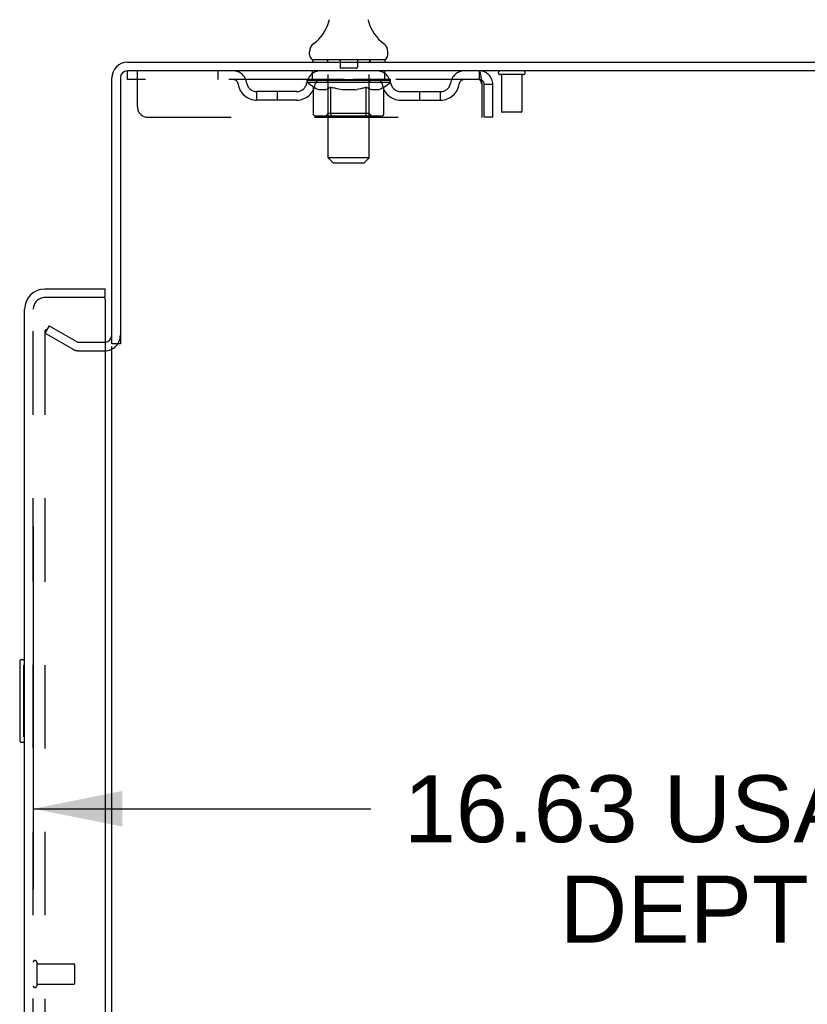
# Model space of a CAD drawing. Header units: inches. Extents: x 0 to 184, y 0 to 119.
# Tile 96 of 101: x 107 to 117, y 67 to 79. Entities that reach past the tile are written whole.
import ezdxf

# ---------------------------------------------------------------- set-up
doc = ezdxf.new("R2010")
doc.units = ezdxf.units.IN
doc.header["$LTSCALE"] = 10.121375
doc.header["$MEASUREMENT"] = 0
doc.linetypes.add('HIDDEN', pattern=[0.2, 0.1, -0.1])
doc.layers.get('0').update_dxf_attribs({"linetype": 'CONTINUOUS'})
for name, color, linetype in [('DEFAULT_2', 8, 'HIDDEN'), ('DIMENSIONS', 7, 'CONTINUOUS'), ('DOOR_ASSEMBLY', 7, 'CONTINUOUS')]:
    doc.layers.add(name, color=color, linetype=linetype)
doc.styles.get("Standard").update_dxf_attribs({"font": 'arial.ttf'})
doc.dimstyles.new('DIMSTYLE_1', dxfattribs={"dimtxt": 0.811875, "dimasz": 1.0825, "dimexe": 0.09, "dimexo": 0.07, "dimgap": 0.0375, "dimtad": 0, "dimtih": 1, "dimtoh": 1, "dimzin": 4, "dimdsep": 46, "dimtxsty": 'Standard', "dimblk": '_FILLED', "dimblk1": '_FILLED', "dimblk2": '_FILLED', "dimcen": 0.09, "dimadec": 3, "dimazin": 1, "dimtfac": 1, "dimtdec": 3, "dimtofl": 0, "dimtmove": 0, "dimatfit": 3, "dimldrblk": '_FILLED', "dimfxl": 0, "dimtolj": 1, "dimtzin": 4, "dimarcsym": 0})

# ---------------------------------------------------------------- blocks, each defined once
blk = doc.blocks.new('_FILLED')
at = {"color": 0, "linetype": 'ByBlock'}
blk.add_solid([(0, 0), (-1, 0.2), (-1, -0.2)], dxfattribs=at)
blk = doc.blocks.new('*D2')
at = {"layer": 'DIMENSIONS', "color": 2, "linetype": 'Continuous'}
for p, q in [((107.182, 73.013), (107.182, 68.613)), ((123.807, 70.4), (123.807, 68.613)), ((107.182, 69.588), (111.28, 69.588)), ((123.807, 69.588), (119.709, 69.588))]:
    blk.add_line(p, q, dxfattribs=at)
at = {"layer": 'DIMENSIONS', "color": 2, "linetype": 'Continuous', "xscale": 1.0825, "yscale": 1.0825, "zscale": 1.0825, "rotation": 180}
blk.add_blockref('_FILLED', (107.182, 69.588), dxfattribs=at)
at = {"layer": 'DIMENSIONS', "color": 2, "linetype": 'Continuous', "xscale": 1.0825, "yscale": 1.0825, "zscale": 1.0825}
blk.add_blockref('_FILLED', (123.807, 69.588), dxfattribs=at)
at = {"layer": 'DIMENSIONS', "color": 2, "linetype": 'Continuous', "insert": (115.494, 69.994), "char_height": 0.81188, "width": 7.61774, "attachment_point": 2, "line_spacing_factor": 0.9}
blk.add_mtext('16.63 USABLE\\PDEPTH', dxfattribs=at)

msp = doc.modelspace()

# ---------------------------------------------------------------- linework, layer by layer
at = {"color": 7, "linetype": 'Continuous'}
for p, q in [((110.764, 79.124), (110.764, 79.123)), ((110.768, 79.139), (110.767, 79.138)), ((110.767, 79.138), (110.767, 79.137)), ((110.767, 79.137), (110.767, 79.137)), ((110.769, 79.146), (110.768, 79.145)), ((110.769, 79.145), (110.768, 79.144)), ((110.768, 79.145), (110.768, 79.144)), ((110.768, 79.144), (110.768, 79.143)), ((110.768, 79.143), (110.768, 79.143)), ((110.768, 79.143), (110.768, 79.142)), ((110.768, 79.142), (110.768, 79.141)), ((110.768, 79.142), (110.768, 79.141)), ((110.768, 79.141), (110.768, 79.14)), ((110.768, 79.14), (110.768, 79.139)), ((110.768, 79.14), (110.768, 79.14)), ((110.768, 79.139), (110.768, 79.138)), ((110.77, 79.158), (110.769, 79.157)), ((110.769, 79.157), (110.769, 79.156)), ((110.769, 79.157), (110.769, 79.156)), ((110.769, 79.156), (110.769, 79.155)), ((110.769, 79.155), (110.769, 79.154)), ((110.769, 79.154), (110.769, 79.154)), ((110.769, 79.154), (110.769, 79.153)), ((110.769, 79.153), (110.769, 79.152)), ((110.769, 79.152), (110.769, 79.152)), ((110.769, 79.152), (110.769, 79.151)), ((110.769, 79.151), (110.769, 79.15)), ((110.769, 79.151), (110.769, 79.15)), ((110.769, 79.15), (110.769, 79.149)), ((110.769, 79.149), (110.769, 79.148)), ((110.769, 79.149), (110.769, 79.148)), ((110.769, 79.148), (110.769, 79.147)), ((110.769, 79.147), (110.769, 79.146)), ((110.769, 79.147), (110.769, 79.146)), ((110.769, 79.146), (110.769, 79.146)), ((110.77, 79.163), (110.77, 79.162)), ((110.77, 79.163), (110.77, 79.162)), ((110.77, 79.162), (110.77, 79.162)), ((110.77, 79.162), (110.77, 79.16)), ((110.77, 79.161), (110.77, 79.16)), ((110.77, 79.16), (110.77, 79.159)), ((110.77, 79.159), (110.77, 79.158)), ((110.77, 79.159), (110.77, 79.159)), ((111.252, 79.163), (111.252, 79.163)), ((111.252, 79.163), (111.252, 79.163)), ((111.253, 79.156), (111.252, 79.157)), ((111.252, 79.157), (111.252, 79.157)), ((111.253, 79.155), (111.253, 79.156)), ((111.253, 79.154), (111.253, 79.155)), ((111.253, 79.155), (111.253, 79.155)), ((111.253, 79.153), (111.253, 79.154)), ((111.253, 79.154), (111.253, 79.154)), ((111.253, 79.152), (111.253, 79.153)), ((111.253, 79.151), (111.253, 79.152)), ((111.253, 79.152), (111.253, 79.152)), ((111.253, 79.15), (111.253, 79.151)), ((111.253, 79.151), (111.253, 79.151)), ((111.253, 79.149), (111.253, 79.15)), ((111.253, 79.15), (111.253, 79.15)), ((111.253, 79.147), (111.253, 79.149)), ((111.253, 79.148), (111.253, 79.149)), ((111.253, 79.146), (111.253, 79.147)), ((111.253, 79.147), (111.253, 79.147)), ((111.253, 79.145), (111.253, 79.146)), ((111.253, 79.146), (111.253, 79.146)), ((111.254, 79.144), (111.253, 79.145)), ((111.254, 79.143), (111.254, 79.144)), ((111.254, 79.143), (111.254, 79.144)), ((111.254, 79.142), (111.254, 79.143)), ((111.254, 79.141), (111.254, 79.142)), ((111.254, 79.14), (111.254, 79.141)), ((111.254, 79.14), (111.254, 79.141)), ((111.254, 79.139), (111.254, 79.14)), ((111.255, 79.138), (111.254, 79.139)), ((111.255, 79.137), (111.254, 79.138)), ((111.255, 79.137), (111.255, 79.138)), ((111.258, 79.123), (111.258, 79.124)), ((110.536, 78.736), (110.536, 78.773)), ((111.486, 78.736), (111.486, 78.773)), ((110.573, 78.676), (110.573, 78.646)), ((111.448, 78.676), (110.573, 78.676)), ((111.448, 78.676), (111.448, 78.646)), ((108.24, 75.229), (108.136, 75.229))]:
    msp.add_line(p, q, dxfattribs=at)
at = {"color": 3, "linetype": 'Continuous'}
for p, q in [((108.325, 78.646), (126.084, 78.646)), ((126.136, 78.542), (108.33, 78.542)), ((108.136, 75.229), (108.136, 78.457)), ((108.24, 78.452), (108.24, 75.228)), ((108.136, 14.094), (108.136, 75.198))]:
    msp.add_line(p, q, dxfattribs=at)
at = {"color": 7, "linetype": 'Continuous'}
for points in [[(111.252, 79.158), (111.252, 79.159), (111.252, 79.159), (111.252, 79.16), (111.252, 79.161), (111.252, 79.161), (111.252, 79.162), (111.252, 79.163)], [(111.252, 79.159), (111.252, 79.16), (111.252, 79.161), (111.252, 79.161), (111.252, 79.162), (111.252, 79.163)], [(111.252, 79.157), (111.252, 79.158), (111.252, 79.159)]]:
    msp.add_lwpolyline(points, dxfattribs=at)
for centre, radius, start, end in [((110.287, 79.274), 0.5, 306.7414, 344.6791), ((111.735, 79.274), 0.5, 195.3209, 233.2586), ((110.661, 78.773), 0.125, 126.7414, 180), ((111.361, 78.773), 0.125, 0, 53.2586), ((110.596, 78.736), 0.06, 180, 270), ((111.426, 78.736), 0.06, 270, 360), ((108.325, 78.457), 0.085, 90, 180)]:
    msp.add_arc(centre, radius, start, end, dxfattribs=at)
at = {"color": 3, "linetype": 'Continuous'}
for centre, radius, start, end in [((108.325, 78.457), 0.189, 90, 180), ((108.33, 78.452), 0.09, 90, 180), ((108.051, 75.335), 0.085, 274.0497, 360)]:
    msp.add_arc(centre, radius, start, end, dxfattribs=at)
at = {"layer": 'DEFAULT_2', "color": 8, "linetype": 'HIDDEN'}
for p, q in [((110.764, 79.124), (110.764, 79.124)), ((110.764, 79.123), (110.764, 79.123)), ((110.764, 79.123), (110.764, 79.123)), ((110.764, 79.123), (110.764, 79.123)), ((110.764, 79.123), (110.764, 79.123)), ((111.258, 79.123), (111.258, 79.123)), ((110.753, 78.676), (110.753, 78.646)), ((110.762, 77.486), (110.762, 78.646)), ((110.906, 78.666), (110.906, 78.586)), ((111.116, 78.666), (111.116, 78.586)), ((111.26, 77.486), (111.26, 78.646)), ((111.268, 78.676), (111.268, 78.646)), ((108.323, 78.542), (108.323, 78.438)), ((108.323, 78.542), (108.33, 78.542)), ((108.448, 78.104), (108.448, 78.542)), ((109.423, 78.542), (109.423, 78.438)), ((110.573, 78.438), (110.573, 78.542)), ((111.106, 78.576), (110.916, 78.576)), ((111.448, 78.438), (111.448, 78.542)), ((112.594, 78.542), (112.594, 78.438)), ((112.596, 78.541), (112.594, 78.542)), ((112.594, 78.438), (108.323, 78.438)), ((110.505, 78.4), (110.505, 78.432)), ((110.505, 78.432), (110.75, 78.432)), ((110.582, 78.346), (110.505, 78.4)), ((111.517, 78.4), (110.505, 78.4)), ((110.506, 78.432), (110.506, 78.436)), ((110.602, 78.435), (110.506, 78.436)), ((110.512, 78.432), (110.512, 78.438)), ((110.519, 78.43), (110.519, 78.432)), ((110.519, 78.43), (111.503, 78.43)), ((110.526, 78.43), (110.526, 78.432)), ((110.527, 78.43), (110.527, 78.432)), ((110.535, 78.432), (110.535, 78.438)), ((110.548, 78.43), (110.548, 78.432)), ((110.55, 78.43), (110.55, 78.432)), ((110.573, 78.432), (110.573, 78.438)), ((110.584, 78.43), (110.584, 78.432)), ((110.586, 78.43), (110.586, 78.432)), ((110.602, 78.432), (110.602, 78.435)), ((110.623, 78.432), (110.623, 78.438)), ((110.624, 78.43), (110.624, 78.432)), ((110.625, 78.43), (110.625, 78.432)), ((110.627, 78.43), (110.627, 78.432)), ((110.633, 78.43), (110.633, 78.432)), ((110.633, 78.43), (110.633, 78.432)), ((110.636, 78.43), (110.636, 78.432)), ((110.638, 78.43), (110.638, 78.433)), ((110.642, 78.43), (110.642, 78.432)), ((110.653, 78.43), (110.653, 78.432)), ((110.668, 78.43), (110.668, 78.434)), ((110.668, 78.43), (110.668, 78.432)), ((110.684, 78.43), (110.684, 78.432)), ((110.684, 78.43), (110.684, 78.432)), ((110.686, 78.432), (110.686, 78.438)), ((110.693, 78.43), (110.693, 78.432)), ((110.697, 78.43), (110.697, 78.432)), ((110.704, 78.43), (110.704, 78.432)), ((110.713, 78.43), (110.713, 78.435)), ((110.725, 78.43), (110.725, 78.432)), ((110.728, 78.43), (110.728, 78.432)), ((110.75, 78.43), (110.75, 78.432)), ((110.803, 78.432), (110.754, 78.432)), ((110.758, 78.432), (110.758, 78.438)), ((110.761, 78.023), (110.761, 78.398)), ((110.763, 78.43), (110.763, 78.432)), ((110.767, 78.43), (110.767, 78.432)), ((110.772, 78.43), (110.772, 78.436)), ((110.775, 78.43), (110.775, 78.432)), ((110.784, 78.43), (110.784, 78.432)), ((110.803, 78.43), (110.803, 78.432)), ((110.863, 78.432), (110.816, 78.432)), ((110.832, 78.43), (110.832, 78.432)), ((110.838, 78.432), (110.838, 78.438)), ((110.841, 78.43), (110.841, 78.432)), ((110.843, 78.43), (110.843, 78.437)), ((110.845, 78.43), (110.845, 78.432)), ((110.851, 78.43), (110.851, 78.432)), ((110.863, 78.43), (110.863, 78.432)), ((110.927, 78.432), (110.884, 78.432)), ((110.894, 78.43), (110.894, 78.432)), ((110.92, 78.432), (111.011, 78.438)), ((110.923, 78.432), (110.923, 78.438)), ((110.924, 78.438), (110.923, 78.438)), ((110.923, 78.43), (110.923, 78.432)), ((110.924, 78.432), (110.924, 78.438)), ((110.927, 78.43), (110.927, 78.433)), ((110.927, 78.43), (110.927, 78.432)), ((110.928, 78.43), (110.928, 78.432)), ((110.994, 78.432), (110.956, 78.432)), ((110.96, 78.43), (110.96, 78.432)), ((110.994, 78.43), (110.994, 78.432)), ((111.009, 78.432), (111.009, 78.432)), ((111.009, 78.43), (111.009, 78.432)), ((111.009, 78.43), (111.009, 78.432)), ((111.011, 78.432), (111.011, 78.438)), ((111.011, 78.438), (111.102, 78.432)), ((111.013, 78.43), (111.013, 78.432)), ((111.013, 78.43), (111.013, 78.432)), ((111.013, 78.432), (111.013, 78.432)), ((111.028, 78.43), (111.028, 78.432)), ((111.028, 78.432), (111.066, 78.432)), ((111.062, 78.43), (111.062, 78.432)), ((111.094, 78.43), (111.094, 78.432)), ((111.095, 78.43), (111.095, 78.433)), ((111.095, 78.43), (111.095, 78.432)), ((111.095, 78.432), (111.138, 78.432)), ((111.098, 78.432), (111.098, 78.438)), ((111.098, 78.438), (111.099, 78.438)), ((111.098, 78.43), (111.098, 78.432)), ((111.099, 78.432), (111.099, 78.438)), ((111.128, 78.43), (111.128, 78.432)), ((111.159, 78.43), (111.159, 78.432)), ((111.159, 78.432), (111.206, 78.432)), ((111.171, 78.43), (111.171, 78.432)), ((111.177, 78.43), (111.177, 78.432)), ((111.179, 78.43), (111.179, 78.437)), ((111.181, 78.43), (111.181, 78.432)), ((111.184, 78.432), (111.184, 78.438)), ((111.19, 78.43), (111.19, 78.432)), ((111.219, 78.43), (111.219, 78.432)), ((111.219, 78.432), (111.268, 78.432)), ((111.238, 78.43), (111.238, 78.432)), ((111.247, 78.43), (111.247, 78.432)), ((111.25, 78.43), (111.25, 78.436)), ((111.255, 78.43), (111.255, 78.432)), ((111.259, 78.43), (111.259, 78.432)), ((111.261, 78.023), (111.261, 78.398)), ((111.264, 78.432), (111.264, 78.438)), ((111.272, 78.43), (111.272, 78.432)), ((111.272, 78.432), (111.433, 78.432)), ((111.294, 78.43), (111.294, 78.432)), ((111.297, 78.43), (111.297, 78.432)), ((111.309, 78.43), (111.309, 78.435)), ((111.318, 78.43), (111.318, 78.432)), ((111.325, 78.43), (111.325, 78.432)), ((111.329, 78.43), (111.329, 78.432)), ((111.336, 78.432), (111.336, 78.438)), ((111.338, 78.43), (111.338, 78.432)), ((111.338, 78.43), (111.338, 78.432)), ((111.354, 78.43), (111.354, 78.434)), ((111.354, 78.43), (111.354, 78.432)), ((111.369, 78.43), (111.369, 78.432)), ((111.38, 78.43), (111.38, 78.432)), ((111.384, 78.43), (111.384, 78.433)), ((111.386, 78.43), (111.386, 78.432)), ((111.389, 78.43), (111.389, 78.432)), ((111.389, 78.43), (111.389, 78.432)), ((111.395, 78.43), (111.395, 78.432)), ((111.397, 78.43), (111.397, 78.432)), ((111.398, 78.43), (111.398, 78.432)), ((111.399, 78.432), (111.399, 78.438)), ((111.436, 78.43), (111.436, 78.432)), ((111.438, 78.43), (111.438, 78.432)), ((111.438, 78.345), (111.517, 78.4)), ((111.449, 78.432), (111.449, 78.438)), ((111.472, 78.43), (111.472, 78.432)), ((111.474, 78.43), (111.474, 78.432)), ((111.487, 78.432), (111.487, 78.438)), ((111.495, 78.43), (111.495, 78.432)), ((111.495, 78.43), (111.495, 78.432)), ((111.503, 78.43), (111.503, 78.432)), ((111.509, 78.432), (111.509, 78.438)), ((111.517, 78.4), (111.517, 78.438)), ((113.132, 78.499), (112.848, 78.499)), ((112.866, 78.499), (112.866, 78.052)), ((113.114, 78.499), (113.114, 78.052)), ((109.896, 78.187), (109.896, 78.291)), ((110.379, 78.291), (109.896, 78.291)), ((110.146, 78.187), (110.146, 78.291)), ((110.582, 78.021), (110.582, 78.346)), ((110.582, 78.346), (110.594, 78.338)), ((110.606, 78.331), (110.594, 78.338)), ((110.618, 78.325), (110.606, 78.331)), ((110.629, 78.319), (110.617, 78.325)), ((110.64, 78.315), (110.629, 78.319)), ((110.652, 78.311), (110.64, 78.315)), ((110.727, 78.311), (110.652, 78.311)), ((110.727, 78.311), (110.738, 78.315)), ((110.75, 78.319), (110.738, 78.315)), ((110.761, 78.325), (110.75, 78.319)), ((110.773, 78.331), (110.761, 78.324)), ((110.784, 78.338), (110.772, 78.331)), ((110.796, 78.346), (110.784, 78.338)), ((110.796, 78.021), (110.796, 78.346)), ((110.796, 78.346), (110.819, 78.338)), ((110.842, 78.331), (110.819, 78.338)), ((110.865, 78.325), (110.842, 78.331)), ((110.887, 78.319), (110.865, 78.325)), ((110.91, 78.315), (110.887, 78.319)), ((110.932, 78.311), (110.91, 78.315)), ((111.09, 78.311), (110.932, 78.311)), ((111.09, 78.311), (111.112, 78.315)), ((111.134, 78.319), (111.112, 78.315)), ((111.156, 78.324), (111.134, 78.319)), ((111.179, 78.331), (111.156, 78.324)), ((111.201, 78.337), (111.178, 78.33)), ((111.224, 78.345), (111.201, 78.337)), ((111.224, 78.021), (111.224, 78.345)), ((111.224, 78.345), (111.235, 78.337)), ((111.246, 78.331), (111.235, 78.337)), ((111.257, 78.325), (111.246, 78.331)), ((111.268, 78.319), (111.257, 78.325)), ((111.279, 78.315), (111.268, 78.319)), ((111.29, 78.311), (111.279, 78.315)), ((111.373, 78.311), (111.29, 78.311)), ((111.373, 78.311), (111.383, 78.315)), ((111.394, 78.319), (111.383, 78.315)), ((111.405, 78.325), (111.394, 78.319)), ((111.416, 78.331), (111.405, 78.324)), ((111.427, 78.337), (111.416, 78.33)), ((111.438, 78.345), (111.427, 78.337)), ((111.438, 78.021), (111.438, 78.345)), ((111.643, 78.291), (112.126, 78.291)), ((111.876, 78.187), (111.876, 78.291)), ((112.126, 78.187), (112.126, 78.291)), ((112.627, 78.375), (112.627, 77.979)), ((112.657, 77.979), (112.657, 78.375)), ((112.761, 78.375), (112.657, 78.375)), ((112.761, 77.979), (112.761, 78.375)), ((110.379, 78.187), (109.896, 78.187)), ((111.643, 78.187), (112.126, 78.187)), ((110.761, 78.023), (110.729, 77.991)), ((111.261, 78.023), (110.761, 78.023)), ((111.261, 78.023), (111.293, 77.991)), ((113.104, 78.042), (112.876, 78.042)), ((108.573, 77.979), (112.627, 77.979)), ((111.404, 77.991), (110.616, 77.991)), ((111.207, 77.991), (111.209, 77.992)), ((111.213, 77.993), (111.215, 77.995)), ((111.215, 77.995), (111.217, 77.997)), ((112.761, 77.979), (112.657, 77.979)), ((110.822, 77.426), (110.762, 77.486)), ((111.26, 77.486), (110.762, 77.486)), ((110.822, 77.426), (111.2, 77.426)), ((111.2, 77.426), (111.26, 77.486)), ((107.375, 75.45), (107.323, 75.36)), ((107.375, 75.45), (107.715, 75.254)), ((107.323, 75.38), (107.323, 13.911)), ((107.663, 75.164), (107.323, 75.36)), ((107.732, 75.25), (108.051, 75.25)), ((107.732, 75.146), (108.051, 75.146))]:
    msp.add_line(p, q, dxfattribs=at)
for points in [[(112.596, 78.541), (112.599, 78.537), (112.601, 78.532), (112.603, 78.525), (112.606, 78.516), (112.608, 78.505), (112.61, 78.493), (112.613, 78.479), (112.615, 78.463), (112.618, 78.447), (112.62, 78.43), (112.622, 78.412), (112.625, 78.393), (112.627, 78.375)], [(112.603, 78.431), (112.601, 78.434), (112.599, 78.436), (112.596, 78.437), (112.594, 78.438)], [(112.603, 78.431), (112.606, 78.428), (112.608, 78.424), (112.61, 78.419), (112.613, 78.414), (112.615, 78.408), (112.618, 78.402), (112.62, 78.395), (112.622, 78.389), (112.625, 78.382), (112.627, 78.375)], [(110.616, 77.991), (110.612, 77.992), (110.608, 77.992), (110.604, 77.993), (110.6, 77.995), (110.597, 77.997), (110.593, 77.999), (110.59, 78.002), (110.587, 78.005), (110.585, 78.009), (110.584, 78.013), (110.583, 78.017), (110.582, 78.021)], [(110.813, 77.991), (110.811, 77.992), (110.809, 77.992), (110.807, 77.993), (110.805, 77.995), (110.803, 77.997), (110.802, 77.999), (110.8, 78.002), (110.799, 78.005), (110.798, 78.009), (110.797, 78.013), (110.796, 78.017), (110.796, 78.021)], [(111.209, 77.992), (111.211, 77.992), (111.213, 77.993)], [(111.217, 77.997), (111.218, 77.999), (111.22, 78.002), (111.221, 78.005), (111.222, 78.009)], [(111.218, 77.999), (111.22, 78.002), (111.221, 78.005)], [(111.222, 78.009), (111.223, 78.013), (111.224, 78.017), (111.224, 78.021)], [(111.223, 78.013), (111.224, 78.017), (111.224, 78.021)], [(111.404, 77.991), (111.408, 77.992), (111.412, 77.992), (111.416, 77.993), (111.42, 77.995), (111.423, 77.997), (111.427, 77.999), (111.43, 78.002), (111.433, 78.005), (111.435, 78.009), (111.436, 78.013), (111.437, 78.017), (111.438, 78.021)], [(107.341, 75.4), (107.339, 75.4), (107.337, 75.4), (107.335, 75.399), (107.333, 75.398), (107.332, 75.397), (107.33, 75.396), (107.329, 75.394), (107.327, 75.393), (107.326, 75.391), (107.325, 75.389), (107.324, 75.387), (107.324, 75.385), (107.324, 75.382), (107.323, 75.38)], [(107.349, 75.398), (107.347, 75.399), (107.345, 75.4), (107.343, 75.4), (107.341, 75.4), (107.341, 75.4)]]:
    msp.add_lwpolyline(points, dxfattribs=at)
for centre, radius, start, end in [((110.732, 78.646), 0.03, 0, 90), ((110.896, 78.666), 0.01, 0, 90), ((111.126, 78.666), 0.01, 90, 180), ((111.29, 78.646), 0.03, 90, 180), ((109.607, 78.375), 0.167, 8.0716, 90), ((110.668, 78.375), 0.167, 90, 171.9284), ((110.916, 78.586), 0.01, 180, 270), ((111.106, 78.586), 0.01, 270, 360), ((111.353, 78.375), 0.167, 8.0716, 90), ((112.415, 78.375), 0.167, 90, 171.9284), ((112.594, 78.375), 0.167, 0, 90), ((112.848, 78.52), 0.0215, 90, 270), ((113.132, 78.52), 0.0215, 270, 90), ((109.608, 78.375), 0.0625, 7.9863, 90), ((109.896, 78.416), 0.229, 187.9863, 270), ((109.896, 78.416), 0.125, 188.0716, 270), ((110.379, 78.416), 0.125, 270, 351.9284), ((110.379, 78.416), 0.229, 270, 352.0137), ((110.668, 78.375), 0.0625, 90, 172.0137), ((110.729, 78.398), 0.0318, 0, 90), ((111.293, 78.398), 0.0318, 90, 180), ((111.354, 78.375), 0.0625, 7.9863, 90), ((111.643, 78.416), 0.229, 187.9863, 270), ((111.643, 78.416), 0.125, 188.0716, 270), ((112.126, 78.416), 0.125, 270, 351.9284), ((112.126, 78.416), 0.229, 270, 352.0137), ((112.414, 78.375), 0.0625, 90, 172.0137), ((112.594, 78.375), 0.063, 0, 90), ((108.573, 78.104), 0.125, 180, 270), ((112.876, 78.052), 0.01, 180, 270), ((113.104, 78.052), 0.01, 270, 360), ((108.051, 75.335), 0.189, 270, 360), ((107.732, 75.283), 0.137, 240, 270), ((107.732, 75.283), 0.033, 240, 270)]:
    msp.add_arc(centre, radius, start, end, dxfattribs=at)
for centre, major_axis, ratio, start_param, end_param in [((111.011, 78.438), (0.506, 0.005), 0.05963, 9.249616, 9.431313), ((111.011, 78.438), (0.506, 0), 0.060556, -3.083241, -2.96706), ((110.469, 78.428), (0.158, 0.002), 0.05963, 0.25549, 1.295341), ((111.011, 78.438), (0.506, 0.011), 0.05688, 2.791345, 2.965878), ((110.524, 78.428), (0.158, -0.002), 0.05963, 0.605815, 1.645666), ((111.011, 78.438), (0.506, -0.005), 0.05963, -2.96643, -2.791898), ((110.469, 78.423), (0.158, 0.003), 0.05688, 1.20151, 1.294789), ((110.524, 78.423), (0.158, 0), 0.060556, 1.551758, 1.645036), ((110.525, 78.425), (0.131, 0.001), 0.05963, 1.065228, 1.614276), ((110.489, 78.423), (0.158, 0.002), 0.05963, 1.170259, 1.376596), ((110.509, 78.425), (0.131, 0.003), 0.05688, 0.890143, 1.43919), ((110.556, 78.425), (0.131, 0), 0.060556, 1.240391, 1.789438), ((110.467, 78.428), (0.158, 0.003), 0.05688, 0.080405, 1.120256), ((111.011, 78.438), (0.506, 0.015), 0.052395, 2.616403, 2.790936), ((110.574, 78.428), (0.158, -0.003), 0.05688, 0.7809, 1.820751), ((111.011, 78.438), (0.506, -0.011), 0.05688, -2.791345, -2.616812), ((110.467, 78.423), (0.158, 0.005), 0.052395, 1.026568, 1.119847), ((110.574, 78.423), (0.158, -0.002), 0.05963, 1.72692, 1.820198), ((110.509, 78.425), (0.131, 0.004), 0.052395, 0.715201, 1.264248), ((110.6, 78.425), (0.131, -0.001), 0.05963, 1.415553, 1.9646), ((111.011, 78.438), (0.506, 0.02), 0.046319, 2.441654, 2.616187), ((110.638, 78.428), (0.158, -0.005), 0.052395, 0.955842, 1.995693), ((111.011, 78.438), (0.506, -0.015), 0.052395, -2.616403, -2.44187), ((110.48, 78.428), (0.158, 0.005), 0.052395, -0.094537, 0.945314), ((110.48, 78.423), (0.158, 0.006), 0.046319, 0.851819, 0.945098), ((110.638, 78.423), (0.158, -0.003), 0.05688, 1.902006, 1.995284), ((110.524, 78.425), (0.131, 0.005), 0.046319, 0.540452, 1.089499), ((110.657, 78.425), (0.131, -0.003), 0.05688, 1.590638, 2.139686), ((110.489, 78.428), (0.158, 0), 0.060556, 0.430652, 0.777569), ((111.011, 78.438), (0.506, 0.024), 0.038841, 2.267123, 2.441656), ((110.712, 78.428), (0.158, -0.006), 0.046319, 1.130591, 2.170442), ((111.011, 78.438), (0.506, -0.02), 0.046319, -2.441654, -2.267121), ((110.51, 78.428), (0.158, 0.006), 0.046319, -0.269286, 0.770565), ((110.51, 78.423), (0.158, 0.007), 0.038841, 0.677289, 0.770567), ((110.712, 78.423), (0.158, -0.005), 0.052395, 2.076947, 2.170226), ((110.553, 78.425), (0.131, 0.006), 0.038841, 0.365921, 0.914969), ((110.725, 78.425), (0.131, -0.004), 0.052395, 1.76558, 2.314627), ((111.011, 78.438), (0.506, 0.027), 0.030195, 2.09281, 2.267343), ((110.796, 78.428), (0.158, -0.007), 0.038841, 1.305122, 2.344973), ((111.011, 78.438), (0.506, -0.024), 0.038841, -2.267123, -2.092591), ((110.555, 78.428), (0.158, 0.007), 0.038841, -0.443817, 0.596034), ((110.555, 78.423), (0.158, 0.008), 0.030195, 0.502975, 0.596254), ((110.796, 78.423), (0.158, -0.006), 0.046319, 2.251696, 2.344975), ((110.597, 78.425), (0.131, 0.007), 0.030195, 0.191608, 0.740655), ((110.801, 78.425), (0.131, -0.005), 0.046319, 1.940329, 2.489376), ((110.613, 78.428), (0.158, 0.008), 0.030195, -0.61813, 0.421721), ((111.011, 78.438), (0.506, 0.029), 0.020645, 1.918687, 2.09322), ((110.886, 78.428), (0.158, -0.008), 0.030195, 1.479435, 2.519286), ((111.011, 78.438), (0.506, -0.027), 0.030195, -2.09281, -1.918277), ((110.613, 78.423), (0.158, 0.009), 0.020645, 0.328852, 0.422131), ((110.886, 78.423), (0.158, -0.007), 0.038841, 2.426227, 2.519505), ((110.653, 78.425), (0.131, 0.007), 0.020645, 0.017485, 0.566532), ((110.884, 78.425), (0.131, -0.006), 0.038841, 2.11486, 2.663907), ((110.684, 78.428), (0.158, 0.009), 0.020645, -0.792253, 0.247598), ((111.011, 78.438), (0.506, 0.03), 0.010478, 1.744704, 1.919237), ((110.981, 78.428), (0.158, -0.009), 0.020645, 1.653558, 2.693409), ((111.011, 78.438), (0.506, -0.029), 0.020645, -1.918687, -1.744154), ((110.684, 78.423), (0.158, 0.009), 0.010478, 0.154869, 0.248148), ((110.981, 78.423), (0.158, -0.008), 0.030195, 2.60054, 2.693819), ((110.72, 78.425), (0.131, 0.008), 0.010478, 6.126688, 6.675735), ((110.97, 78.425), (0.131, -0.007), 0.030195, 2.289173, 2.83822), ((110.765, 78.428), (0.158, 0.009), 0.010478, -0.966236, -0.000846), ((111.076, 78.428), (0.158, -0.009), 0.010478, 1.827541, 2.867392), ((111.011, 78.438), (0.506, -0.03), 0.010478, -1.744704, -1.570171), ((111.076, 78.423), (0.158, -0.009), 0.020645, 2.774664, 2.867942), ((111.058, 78.425), (0.131, -0.007), 0.020645, 2.463296, 3.012344), ((110.946, 78.428), (0.158, 0.009), 0.010478, 0.274201, 1.314052), ((110.878, 78.425), (0.131, 0.008), 0.010478, -0.000483, 0.504314), ((110.853, 78.423), (0.158, 0.009), 0.010478, 0.099668, 0.192946), ((111.011, 78.438), (0.506, 0.03), 0.010478, -1.571421, -1.396888), ((111.169, 78.423), (0.158, -0.009), 0.010478, 2.948646, 3.041925), ((111.144, 78.425), (0.131, -0.008), 0.010478, 2.637279, 3.142076), ((111.041, 78.428), (0.158, 0.009), 0.020645, 0.448184, 1.488034), ((110.964, 78.425), (0.131, 0.007), 0.020645, 0.129249, 0.678296), ((110.946, 78.423), (0.158, 0.009), 0.020645, 0.273651, 0.366929), ((111.257, 78.428), (0.158, -0.009), 0.010478, -3.140747, -2.175357), ((111.011, 78.438), (0.506, 0.029), 0.020645, -1.397439, -1.222906), ((111.011, 78.438), (0.506, -0.03), 0.010478, 1.222355, 1.396888), ((111.136, 78.428), (0.158, 0.008), 0.030195, 0.622307, 1.662158), ((111.052, 78.425), (0.131, 0.007), 0.030195, 0.303372, 0.852419), ((111.302, 78.425), (0.131, -0.008), 0.010478, 2.749043, 3.29809), ((111.338, 78.428), (0.158, -0.009), 0.020645, 2.893995, 3.933846), ((111.041, 78.423), (0.158, 0.008), 0.030195, 0.447774, 0.541052), ((111.338, 78.423), (0.158, -0.009), 0.010478, 2.893445, 2.986723), ((111.011, 78.438), (0.506, 0.027), 0.030195, -1.223315, -1.048783), ((111.226, 78.428), (0.158, 0.007), 0.038841, 0.79662, 1.836471), ((111.011, 78.438), (0.506, -0.029), 0.020645, 1.048373, 1.222906), ((111.138, 78.425), (0.131, 0.006), 0.038841, 0.477686, 1.026733), ((111.369, 78.425), (0.131, -0.007), 0.020645, 2.57506, 3.124108), ((111.408, 78.428), (0.158, -0.008), 0.030195, 2.719872, 3.759723), ((111.31, 78.428), (0.158, 0.006), 0.046319, 0.971151, 2.011002), ((111.136, 78.423), (0.158, 0.007), 0.038841, 0.622087, 0.715366), ((111.408, 78.423), (0.158, -0.009), 0.020645, 2.719462, 2.812741), ((111.011, 78.438), (0.506, 0.024), 0.038841, -1.049002, -0.874469), ((111.011, 78.438), (0.506, -0.027), 0.030195, 0.87425, 1.048783), ((111.221, 78.425), (0.131, 0.005), 0.046319, 0.652216, 1.201263), ((111.384, 78.428), (0.158, 0.005), 0.052395, 1.1459, 2.185751), ((111.425, 78.425), (0.131, -0.007), 0.030195, 2.400937, 2.949985), ((111.467, 78.428), (0.158, -0.007), 0.038841, 2.545558, 3.585409), ((111.297, 78.425), (0.131, 0.004), 0.052395, 0.826965, 1.376012), ((111.226, 78.423), (0.158, 0.006), 0.046319, 0.796618, 0.889896), ((111.467, 78.423), (0.158, -0.008), 0.030195, 2.545339, 2.638617), ((111.448, 78.428), (0.158, 0.003), 0.05688, 1.320842, 2.360692), ((111.011, 78.438), (0.506, 0.02), 0.046319, -0.874471, -0.699939), ((111.011, 78.438), (0.506, -0.024), 0.038841, 0.699936, 0.874469), ((111.512, 78.428), (0.158, -0.006), 0.046319, 2.371028, 3.410879), ((111.469, 78.425), (0.131, -0.006), 0.038841, 2.226624, 2.775671), ((111.498, 78.428), (0.158, 0.002), 0.05963, 1.495927, 2.535778), ((111.365, 78.425), (0.131, 0.003), 0.05688, 1.001907, 1.550954), ((111.542, 78.428), (0.158, -0.005), 0.052395, 2.196279, 3.23613), ((111.498, 78.425), (0.131, -0.005), 0.046319, 2.052093, 2.601141), ((111.31, 78.423), (0.158, 0.005), 0.052395, 0.971367, 1.064645), ((111.533, 78.428), (0.158, 0), 0.060556, 1.671089, 2.71094), ((111.512, 78.423), (0.158, -0.007), 0.038841, 2.371026, 2.464304), ((111.555, 78.428), (0.158, -0.003), 0.05688, 2.021337, 3.061188), ((111.011, 78.438), (0.506, 0.015), 0.052395, -0.699723, -0.52519), ((111.552, 78.428), (0.158, -0.002), 0.05963, 1.846251, 2.886102), ((111.011, 78.438), (0.506, -0.02), 0.046319, 0.525406, 0.699939), ((111.422, 78.425), (0.131, 0.001), 0.05963, 1.176993, 1.72604), ((111.513, 78.425), (0.131, -0.004), 0.052395, 1.877344, 2.426392), ((111.466, 78.425), (0.131, 0), 0.060556, 1.352155, 1.901202), ((111.513, 78.425), (0.131, -0.003), 0.05688, 1.702402, 2.25145), ((111.497, 78.425), (0.131, -0.001), 0.05963, 1.527317, 2.076364), ((111.384, 78.423), (0.158, 0.003), 0.05688, 1.146309, 1.239587), ((111.542, 78.423), (0.158, -0.006), 0.046319, 2.196495, 2.289773), ((111.011, 78.438), (0.506, 0.011), 0.05688, -0.524781, -0.350248), ((111.011, 78.438), (0.506, -0.015), 0.052395, 0.350657, 0.52519), ((111.448, 78.423), (0.158, 0.002), 0.05963, 1.321394, 1.414673), ((111.555, 78.423), (0.158, -0.005), 0.052395, 2.021746, 2.115024), ((111.011, 78.438), (0.506, 0.005), 0.05963, -0.349695, -0.175162), ((111.011, 78.438), (0.506, -0.011), 0.05688, 0.175715, 0.350248), ((111.498, 78.423), (0.158, 0), 0.060556, 1.496556, 1.589835), ((111.552, 78.423), (0.158, -0.003), 0.05688, 1.846804, 1.940083), ((111.533, 78.423), (0.158, -0.002), 0.05963, 1.671719, 1.764997), ((111.011, 78.438), (0.506, 0), 0.060556, -0.174533, 0), ((111.011, 78.438), (0.506, -0.005), 0.05963, 0.000629, 0.175162)]:
    msp.add_ellipse(centre, major_axis=major_axis, ratio=ratio, start_param=start_param, end_param=end_param, dxfattribs=at)
at = {"layer": 'DOOR_ASSEMBLY', "color": 3, "linetype": 'Continuous'}
for p, q in [((107.324, 75.896), (108.057, 75.896)), ((108.057, 75.772), (108.057, 13.52)), ((107.078, 13.642), (107.078, 75.649))]:
    msp.add_line(p, q, dxfattribs=at)
at = {"layer": 'DOOR_ASSEMBLY', "color": 7, "linetype": 'Continuous'}
for p, q in [((108.057, 75.792), (108.057, 75.896)), ((108.057, 75.792), (108.037, 75.792)), ((107.018, 71.381), (107.018, 70.411)), ((107.078, 71.396), (107.033, 71.396)), ((107.065, 71.296), (107.065, 70.496)), ((107.033, 70.396), (107.078, 70.396))]:
    msp.add_line(p, q, dxfattribs=at)
at = {"layer": 'DOOR_ASSEMBLY', "color": 8, "linetype": 'HIDDEN'}
for p, q in [((108.037, 75.792), (107.324, 75.792)), ((107.182, 13.642), (107.182, 75.649)), ((107.225, 67.725), (107.225, 67.441)), ((107.225, 67.707), (107.672, 67.707)), ((107.682, 67.697), (107.682, 67.469)), ((107.225, 67.459), (107.672, 67.459))]:
    msp.add_line(p, q, dxfattribs=at)
at = {"layer": 'DOOR_ASSEMBLY', "color": 7, "linetype": 'Continuous'}
for points in [[(107.063, 71.332), (107.063, 71.326), (107.064, 71.32), (107.064, 71.314), (107.064, 71.308), (107.065, 71.302), (107.065, 71.296)], [(107.065, 70.496), (107.065, 70.489), (107.064, 70.483), (107.064, 70.477), (107.064, 70.471), (107.063, 70.465), (107.063, 70.459)]]:
    msp.add_lwpolyline(points, dxfattribs=at)
at = {"layer": 'DOOR_ASSEMBLY', "color": 3, "linetype": 'Continuous'}
for centre, radius, start, end in [((107.324, 75.649), 0.246, 90, 180), ((108.037, 75.772), 0.02, 0, 90)]:
    msp.add_arc(centre, radius, start, end, dxfattribs=at)
at = {"layer": 'DOOR_ASSEMBLY', "color": 8, "linetype": 'HIDDEN'}
for centre, radius, start, end in [((107.324, 75.649), 0.142, 90, 180), ((107.203, 67.725), 0.0215, 0, 180), ((107.672, 67.697), 0.01, 0, 90), ((107.203, 67.441), 0.0215, 180, 360), ((107.672, 67.469), 0.01, 270, 360)]:
    msp.add_arc(centre, radius, start, end, dxfattribs=at)
at = {"layer": 'DOOR_ASSEMBLY', "color": 7, "linetype": 'Continuous'}
for centre, radius, start, end in [((107.242, 75.506), 0.26, 87.3726, 90), ((107.033, 71.381), 0.015, 90, 180), ((107.063, 71.381), 0.015, 0, 90), ((107.033, 70.411), 0.015, 180, 270), ((107.063, 70.411), 0.015, 270, 360)]:
    msp.add_arc(centre, radius, start, end, dxfattribs=at)

# ---------------------------------------------------------------- dimensions: what is measured, and where the dimension line sits
at = {"layer": 'DIMENSIONS', "color": 2, "linetype": 'Continuous'}
dim = msp.add_linear_dim(base=(123.806980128, 69.587742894), p1=(107.181980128, 73.08288383), p2=(123.806980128, 68.543492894), text='<> USABLE\\PDEPTH', dimstyle='DIMSTYLE_1', dxfattribs=at)
dim.commit()
dim.dimension.update_dxf_attribs({"geometry": '*D2', "text_midpoint": (115.494480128, 68.978836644), "dimtype": 160})

doc.saveas('drawing.dxf')
